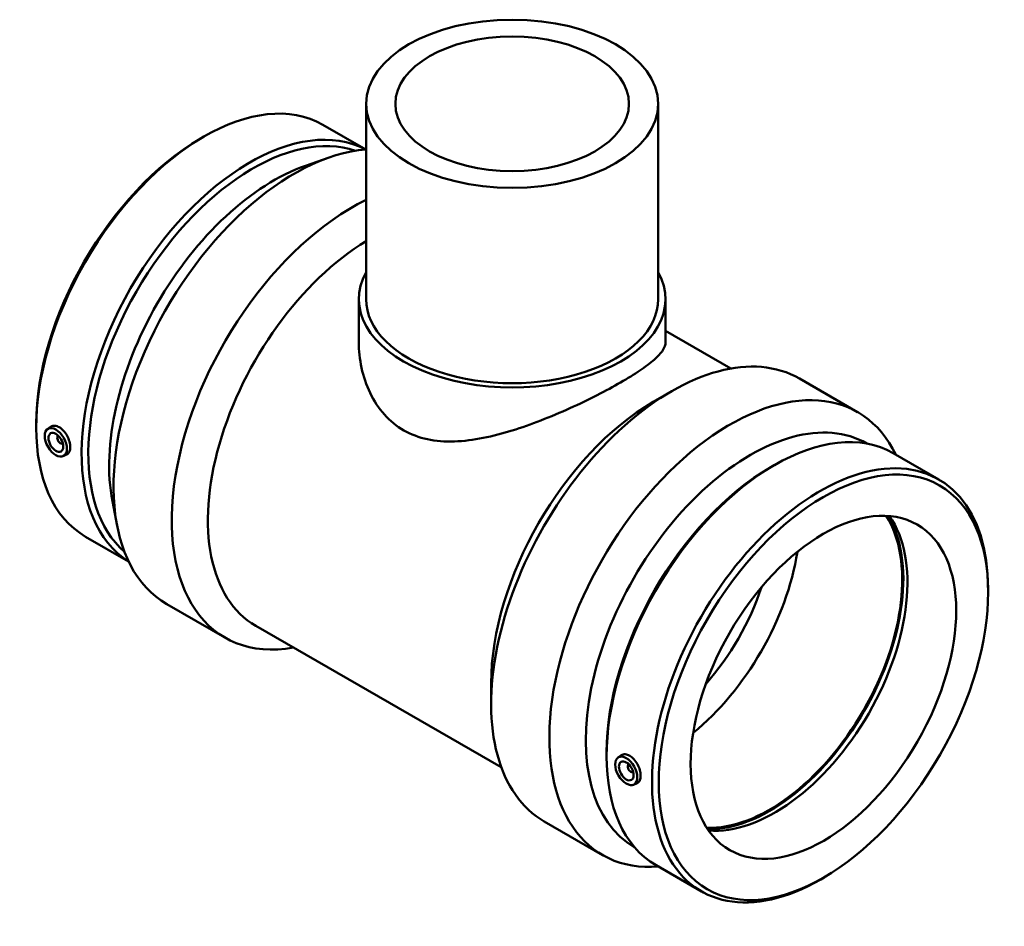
# Model space of a CAD drawing. Header units: millimetres. Extents: x -366 to 1563, y -272 to 1257.
# Tile 7 of 7: x 1091 to 1563, y 822 to 1257. Entities that reach past the tile are written whole.
import ezdxf

# ---------------------------------------------------------------- set-up
doc = ezdxf.new("R2010")
doc.units = ezdxf.units.MM
doc.layers.add('Visible (ANSI)', color=7, linetype='Continuous', lineweight=50)

msp = doc.modelspace()

# ---------------------------------------------------------------- linework, layer by layer
at = {"layer": 'Visible (ANSI)'}
for p, q in [((1256.657, 1216.699), (1256.657, 1123.09)), ((1396.657, 1216.699), (1396.657, 1123.09)), ((1235.921, 1206.656), (1256.514, 1194.798)), ((1177.153, 1199.958), (1178.758, 1200.89)), ((1227.661, 1187.046), (1238.923, 1190.972)), ((1253.157, 1123.09), (1253.157, 1102.432)), ((1400.157, 1123.09), (1400.157, 1102.432)), ((1400.157, 1107.838), (1431.474, 1089.804)), ((1464.337, 1085.016), (1492.229, 1068.954)), ((1394.242, 1073.808), (1402.87, 1078.815)), ((1098.512, 1063.397), (1098.512, 1061.541)), ((1103.957, 1060.783), (1105.404, 1061.837)), ((1109.049, 1057.385), (1109.223, 1057.485)), ((1111.045, 1053.919), (1111.22, 1054.019)), ((1496.594, 1053.916), (1496.842, 1053.773)), ((1111.428, 1047.809), (1113.09, 1048.542)), ((1509.336, 1049.207), (1531.098, 1036.675)), ((1450.567, 1042.509), (1452.172, 1043.441)), ((1135.032, 1026.193), (1137.288, 1014.482)), ((1122.217, 1009.205), (1142.809, 997.347)), ((1554.803, 982.484), (1554.803, 984.34)), ((1161.086, 976.927), (1188.978, 960.865)), ((1203.753, 966.492), (1321.437, 898.723)), ((1316.585, 938.954), (1316.585, 928.978)), ((1371.927, 905.948), (1371.927, 904.092)), ((1377.372, 903.334), (1378.819, 904.388)), ((1382.638, 900.036), (1382.464, 899.936)), ((1384.634, 896.57), (1384.46, 896.47)), ((1384.843, 890.36), (1386.505, 891.093)), ((1342.074, 872.703), (1369.966, 856.641)), ((1385.164, 860.414), (1385.411, 860.271)), ((1395.631, 851.756), (1417.394, 839.224)), ((1476.162, 845.922), (1474.557, 844.991))]:
    msp.add_line(p, q, dxfattribs=at)
for centre, major_axis, ratio in [((1326.657, 1216.699), (-70, 0), 0.5758617), ((1326.657, 1216.699), (-56, 0), 0.5758617), ((1107.926, 1054.43), (3.743, -6.499), 0.5780931), ((1107.926, 1054.43), (2.495, -4.333), 0.5780931), ((1475.857, 937.022), (-55.715, -96.751), 0.5780931), ((1475.857, 937.022), (-44.913, -77.993), 0.5780931), ((1381.34, 896.981), (3.743, -6.499), 0.5780931), ((1381.34, 896.981), (2.495, -4.333), 0.5780931)]:
    msp.add_ellipse(centre, major_axis=major_axis, ratio=ratio, dxfattribs=at)
for centre, major_axis, ratio, start_param, end_param in [((1179.069, 1107.931), (56.852, 98.726), 0.5780931, 0, 3.1415926), ((1200.831, 1095.399), (56.852, 98.726), 0.5780931, 0.0210616, 3.120531), ((1202.442, 1094.471), (55.715, 96.751), 0.5780931, 0.1117622, 3.0298305), ((1177.458, 1108.859), (-55.715, -96.751), 0.5780931, 3.9289245, 5.4958534), ((1222.218, 1083.083), (61.131, 106.156), 0.5780931, 0.3745732, 3.1415927), ((1212.436, 1088.716), (-55.715, -96.751), 0.5780931, 3.7309909, 5.693787), ((1250.11, 1067.021), (-61.131, -106.156), 0.5780931, 3.8493927, 6.7342121), ((1258.772, 1062.033), (-55.018, -95.541), 0.5780931, 3.9521802, 6.2831853), ((1326.657, 1123.09), (73.5, 0), 0.5758617, 2.831748, 6.5930299), ((1326.657, 1123.09), (-70, 0), 0.5758617, 0, 3.1415927), ((1403.205, 978.859), (61.131, 106.156), 0.5780931, 0, 3.1415927), ((1431.097, 962.798), (61.131, 106.156), 0.5780931, 5.9068018, 9.8011614), ((1394.543, 983.848), (-55.018, -95.541), 0.5780931, 3.9289245, 5.4958534), ((1440.879, 957.165), (55.715, 96.751), 0.5780931, 0, 3.1415927), ((1452.484, 950.482), (56.852, 98.726), 0.5780931, 0, 3.1415926), ((1110.047, 1055.652), (0.998, -1.733), 0.5780931, 2.9593736, 6.4654043), ((1112.168, 1056.873), (-2.495, 4.333), 0.5780931, 1.0101133, 1.1664938), ((1112.168, 1056.873), (-2.495, 4.333), 0.5780931, 1.9750988, 2.1314794), ((1474.246, 937.95), (56.852, 98.726), 0.5780931, 5.4958534, 10.2121098), ((1450.873, 951.41), (-55.715, -96.751), 0.5780931, 3.9289245, 5.4958534), ((1449.99, 951.918), (-44.913, -77.993), 0.5780931, 0.2909385, 2.8506542), ((1449.99, 951.918), (-45.287, -78.642), 0.5780931, 0.3035791, 2.8380136), ((1452.484, 950.482), (-44.913, -77.993), 0.5780931, 0.2621965, 2.8793962), ((1400.904, 980.185), (44.913, 77.993), 0.5780931, 4.1228712, 5.3019067), ((1394.54, 983.85), (40.422, 70.193), 0.5780931, 4.3744964, 5.0502816), ((1383.462, 898.203), (0.998, -1.733), 0.5780931, 2.9593736, 6.4654043), ((1385.583, 899.424), (2.495, -4.333), 0.5780931, 4.1517059, 4.3080865), ((1385.583, 899.424), (2.495, -4.333), 0.5780931, 5.1166915, 5.273072)]:
    msp.add_ellipse(centre, major_axis=major_axis, ratio=ratio, start_param=start_param, end_param=end_param, dxfattribs=at)
for points, knots in [([(1400.157, 1102.432), (1400.157, 1101.238), (1399.743, 1099.96), (1397.959, 1097.179), (1396.588, 1095.676), (1392.902, 1092.433), (1390.581, 1090.689), (1385.136, 1087.019), (1382.01, 1085.092), (1375.25, 1081.2), (1371.454, 1079.14), (1363.265, 1074.958), (1358.874, 1072.837), (1349.806, 1068.736), (1345.122, 1066.753), (1335.783, 1063.128), (1331.129, 1061.487), (1322.137, 1058.709), (1317.464, 1057.468), (1308.135, 1055.616), (1303.479, 1055.006), (1294.463, 1054.71), (1290.095, 1055.028), (1281.915, 1056.783), (1278.103, 1058.226), (1271.268, 1062.162), (1268.139, 1064.717), (1262.708, 1070.799), (1260.404, 1074.323), (1256.738, 1081.922), (1255.371, 1086.001), (1253.58, 1094.256), (1253.157, 1098.431), (1253.157, 1102.432)], [5.7995521, 5.7995521, 5.7995521, 5.7995521, 7.2334893, 7.2334893, 8.6674266, 8.6674266, 10.1013638, 10.1013638, 11.535301, 11.535301, 12.9692383, 12.9692383, 14.4031755, 14.4031755, 15.8371128, 15.8371128, 17.27105, 17.27105, 18.720938, 18.720938, 20.1708261, 20.1708261, 21.6207141, 21.6207141, 23.0706021, 23.0706021, 24.5204901, 24.5204901, 25.9703781, 25.9703781, 27.4202661, 27.4202661, 28.8701542, 28.8701542, 28.8701542, 28.8701542]), ([(1105.404, 1061.836), (1105.481, 1061.893), (1105.56, 1061.944), (1106.146, 1062.287), (1106.781, 1062.436), (1108.156, 1062.329), (1108.894, 1062.074), (1109.577, 1061.68)], [4.01186731, 4.01186731, 4.01186731, 4.01186731, 4.05809907, 4.05809907, 4.34807573, 4.34807573, 4.63805238, 4.63805238, 4.63805238, 4.63805238]), ([(1109.577, 1061.68), (1110.261, 1061.286), (1110.98, 1060.702), (1112.284, 1059.266), (1112.87, 1058.415), (1113.788, 1056.714), (1114.18, 1055.752), (1114.698, 1053.863), (1114.825, 1052.937), (1114.825, 1051.357), (1114.698, 1050.599), (1114.18, 1049.387), (1113.788, 1048.933), (1113.253, 1048.62), (1113.173, 1048.579), (1113.09, 1048.543)], [0, 0, 0, 0, 0.2899767, 0.2899767, 0.5799533, 0.5799533, 0.8697332, 0.8697332, 1.1595131, 1.1595131, 1.449293, 1.449293, 1.7390729, 1.7390729, 1.7873541, 1.7873541, 1.7873541, 1.7873541]), ([(1378.819, 904.387), (1378.896, 904.444), (1378.975, 904.495), (1379.56, 904.838), (1380.196, 904.987), (1381.57, 904.88), (1382.309, 904.625), (1383.676, 903.837), (1384.394, 903.253), (1385.699, 901.817), (1386.285, 900.966), (1387.202, 899.265), (1387.595, 898.303), (1388.113, 896.414), (1388.239, 895.488), (1388.239, 893.908), (1388.113, 893.15), (1387.595, 891.938), (1387.202, 891.484), (1386.667, 891.171), (1386.588, 891.13), (1386.504, 891.094)], [1.6928411, 1.6928411, 1.6928411, 1.6928411, 1.7390729, 1.7390729, 2.0290495, 2.0290495, 2.3190262, 2.3190262, 2.6090028, 2.6090028, 2.8989795, 2.8989795, 3.1887594, 3.1887594, 3.4785393, 3.4785393, 3.7683192, 3.7683192, 4.0580991, 4.0580991, 4.1063803, 4.1063803, 4.1063803, 4.1063803])]:
    msp.add_open_spline(points, degree=3, knots=knots, dxfattribs=at)

doc.saveas('drawing.dxf')
